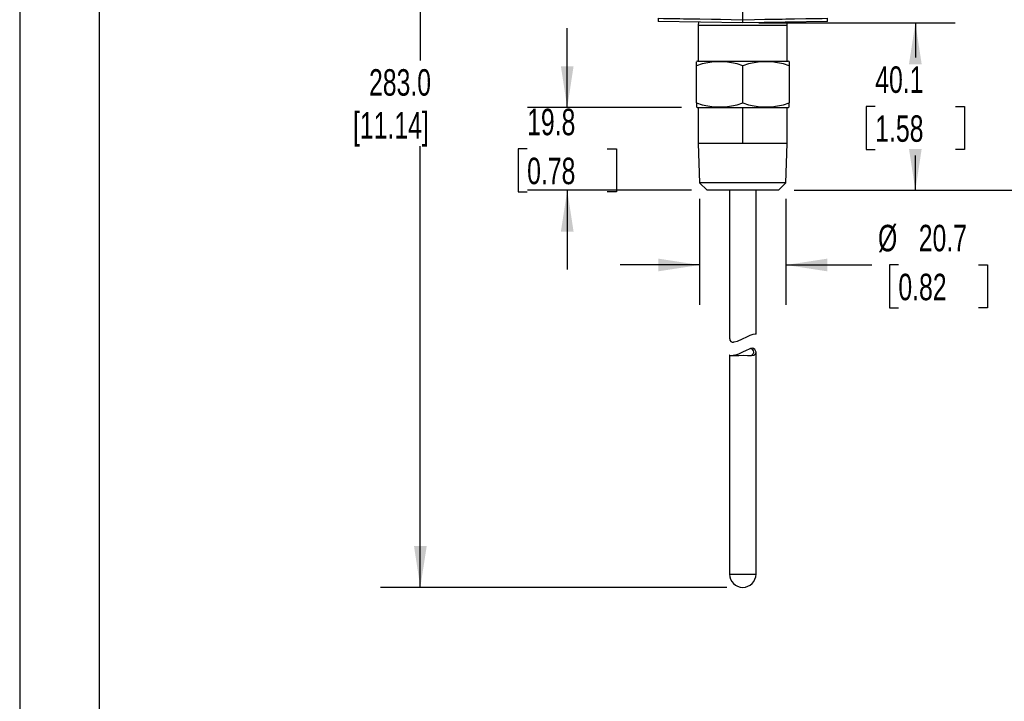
# Model space of a CAD drawing. Header units: millimetres. Extents: x 0 to 838, y 0 to 648.
# Tile 6 of 17: x 0 to 236, y 327 to 491. Entities that reach past the tile are written whole.
import ezdxf

# ---------------------------------------------------------------- set-up
doc = ezdxf.new("R2010")
doc.units = ezdxf.units.MM
doc.header["$LTSCALE"] = 3
doc.layers.add('DIMENSIONS', color=140, linetype='Continuous', lineweight=25)
doc.layers.add('TEXT', color=140, linetype='Continuous', lineweight=25)
doc.styles.add('SLDTEXTSTYLE0', font='TXT', dxfattribs={"width": 0.7})
doc.dimstyles.new('SLDDIMSTYLE0', dxfattribs={"dimtxt": 6.474023, "dimasz": 9.906, "dimexe": 0, "dimexo": 0.0625, "dimgap": 1.618506, "dimtad": 0, "dimtih": 1, "dimtoh": 1, "dimdec": 1, "dimrnd": 1e-09, "dimzin": 12, "dimdsep": 46, "dimtxsty": 'SLDTEXTSTYLE0', "dimsah": 1, "dimcen": 0.09, "dimadec": 0, "dimazin": 3, "dimtfac": 1, "dimtdec": 1, "dimtmove": 0, "dimatfit": 0, "dimfxl": 0, "dimfrac": 2, "dimtolj": 1, "dimtzin": 12, "dimarcsym": 0})
doc.dimstyles.new('SLDDIMSTYLE1', dxfattribs={"dimtxt": 6.474023, "dimasz": 9.906, "dimexe": 0, "dimexo": 0.0625, "dimgap": 1.618506, "dimtad": 0, "dimtih": 1, "dimtoh": 1, "dimdec": 1, "dimrnd": 1e-09, "dimzin": 12, "dimdsep": 46, "dimtxsty": 'SLDTEXTSTYLE0', "dimsah": 1, "dimcen": 0.09, "dimadec": 0, "dimazin": 3, "dimtfac": 1, "dimtdec": 1, "dimtofl": 0, "dimtmove": 0, "dimatfit": 3, "dimfxl": 0, "dimfrac": 2, "dimtolj": 1, "dimtzin": 12, "dimarcsym": 0})

# ---------------------------------------------------------------- blocks, each defined once
blk = doc.blocks.new('_D_11')
at = {"layer": 'DIMENSIONS'}
for p, q in [((177.33, 503.55), (260.14, 503.55)), ((250.62, 503.55), (250.62, 488.41)), ((241, 476.67), (238.83, 476.67)), ((238.83, 476.67), (238.83, 466.38)), ((260.24, 476.67), (262.41, 476.67)), ((262.41, 476.67), (262.41, 466.38)), ((238.83, 466.38), (241, 466.38)), ((262.41, 466.38), (260.24, 466.38)), ((250.62, 449.79), (250.62, 464.93)), ((185.86, 449.79), (260.14, 449.79))]:
    blk.add_line(p, q, dxfattribs=at)
for points in [[(250.62, 503.55), (249.1, 493.64), (252.14, 493.64)], [(250.62, 449.79), (252.14, 459.7), (249.1, 459.7)]]:
    blk.add_solid(points, dxfattribs=at)
at = {"layer": 'DIMENSIONS', "char_height": 6.35, "attachment_point": 1, "style": 'SLDTEXTSTYLE0'}
for s, insert in [('53.8', (241, 486.31)), ('2.12', (241, 474.57))]:
    blk.add_mtext(s, dxfattribs=dict(at, insert=insert))
blk = doc.blocks.new('_D_12')
at = {"layer": 'DIMENSIONS'}
for p, q in [((157.34, 586.73), (86.62, 586.73)), ((96.14, 586.73), (96.14, 480.93)), ((96.14, 354.54), (96.14, 460.35)), ((169.7, 354.54), (86.62, 354.54))]:
    blk.add_line(p, q, dxfattribs=at)
for points in [[(96.14, 586.73), (94.62, 576.83), (97.67, 576.83)], [(96.14, 354.54), (97.67, 364.45), (94.62, 364.45)]]:
    blk.add_solid(points, dxfattribs=at)
at = {"layer": 'DIMENSIONS', "char_height": 6.35, "attachment_point": 1, "style": 'SLDTEXTSTYLE0'}
for s, insert in [('283.0', (83.83, 478.82)), ('[11.14]', (79.99, 468.53))]:
    blk.add_mtext(s, dxfattribs=dict(at, insert=insert))
blk = doc.blocks.new('_D_13')
at = {"layer": 'DIMENSIONS'}
for p, q in [((163.14, 447.76), (163.14, 422.33)), ((183.88, 447.76), (183.88, 422.33)), ((163.14, 431.86), (144.09, 431.86)), ((183.88, 431.86), (204.51, 431.86)), ((210.85, 431.86), (208.68, 431.86)), ((208.68, 431.86), (208.68, 421.57)), ((230.09, 431.86), (232.26, 431.86)), ((232.26, 431.86), (232.26, 421.57)), ((208.68, 421.57), (210.85, 421.57)), ((232.26, 421.57), (230.09, 421.57))]:
    blk.add_line(p, q, dxfattribs=at)
for points in [[(163.14, 431.86), (153.24, 433.38), (153.24, 430.34)], [(183.88, 431.86), (193.79, 430.34), (193.79, 433.38)]]:
    blk.add_solid(points, dxfattribs=at)
at = {"layer": 'DIMENSIONS', "char_height": 6.35, "attachment_point": 1, "style": 'SLDTEXTSTYLE0'}
for s, insert in [('%%c', (205.96, 441.49)), ('20.7', (215.74, 441.49)), ('0.82', (210.85, 429.76))]:
    blk.add_mtext(s, dxfattribs=dict(at, insert=insert))
blk = doc.blocks.new('_D_14')
at = {"layer": 'DIMENSIONS'}
for p, q in [((131.39, 469.6), (131.39, 488.65)), ((158.84, 469.6), (121.87, 469.6)), ((121.77, 459.7), (119.6, 459.7)), ((119.6, 459.7), (119.6, 449.41)), ((141.01, 459.7), (143.18, 459.7)), ((143.18, 459.7), (143.18, 449.41)), ((119.6, 449.41), (121.77, 449.41)), ((161.17, 449.79), (121.87, 449.79)), ((131.39, 449.79), (131.39, 430.74)), ((143.18, 449.41), (141.01, 449.41))]:
    blk.add_line(p, q, dxfattribs=at)
for points in [[(131.39, 469.6), (132.91, 479.51), (129.87, 479.51)], [(131.39, 449.79), (129.87, 439.89), (132.91, 439.89)]]:
    blk.add_solid(points, dxfattribs=at)
at = {"layer": 'DIMENSIONS', "char_height": 6.35, "attachment_point": 1, "style": 'SLDTEXTSTYLE0'}
for s, insert in [('19.8', (121.77, 469.33)), ('0.78', (121.77, 457.59))]:
    blk.add_mtext(s, dxfattribs=dict(at, insert=insert))
blk = doc.blocks.new('_D_15')
at = {"layer": 'DIMENSIONS'}
for p, q in [((177.33, 489.92), (224.44, 489.92)), ((214.92, 489.92), (214.92, 481.6)), ((205.3, 469.86), (203.12, 469.86)), ((203.12, 469.86), (203.12, 459.57)), ((224.54, 469.86), (226.71, 469.86)), ((226.71, 469.86), (226.71, 459.57)), ((203.12, 459.57), (205.3, 459.57)), ((226.71, 459.57), (224.54, 459.57)), ((214.92, 449.79), (214.92, 458.12)), ((185.86, 449.79), (224.44, 449.79))]:
    blk.add_line(p, q, dxfattribs=at)
for points in [[(214.92, 489.92), (213.39, 480.02), (216.44, 480.02)], [(214.92, 449.79), (216.44, 459.7), (213.39, 459.7)]]:
    blk.add_solid(points, dxfattribs=at)
at = {"layer": 'DIMENSIONS', "char_height": 6.35, "attachment_point": 1, "style": 'SLDTEXTSTYLE0'}
for s, insert in [('40.1', (205.3, 479.49)), ('1.58', (205.3, 467.75))]:
    blk.add_mtext(s, dxfattribs=dict(at, insert=insert))

msp = doc.modelspace()

# ---------------------------------------------------------------- linework, layer by layer
at = {"color": 7, "linetype": 'Continuous'}
msp.add_line((0.01, 647.71), (0.01, 0.01), dxfattribs=at)
for p, q in [((173.52, 490.69), (173.52, 501.74)), ((153.2, 491.03), (153.2, 490.28)), ((173.52, 489.92), (153.2, 490.28)), ((162.87, 490.11), (162.84, 489.37)), ((162.84, 489.37), (162.84, 480.78)), ((162.84, 489.37), (184.18, 489.37)), ((193.84, 490.28), (173.52, 489.92)), ((184.18, 489.37), (184.16, 490.11)), ((184.18, 480.78), (184.18, 489.37)), ((193.84, 490.28), (193.84, 491.03)), ((162.65, 480.78), (162.4, 480.63)), ((162.4, 479.64), (162.4, 480.6)), ((162.4, 470.74), (162.4, 479.64)), ((162.65, 480.78), (184.37, 480.78)), ((173.51, 470.74), (173.51, 479.64)), ((184.63, 480.63), (184.37, 480.78)), ((184.63, 480.63), (184.63, 479.64)), ((184.63, 479.64), (184.63, 470.74)), ((162.4, 470.74), (162.4, 469.79)), ((184.63, 469.75), (184.63, 470.74)), ((162.4, 469.75), (162.65, 469.6)), ((162.65, 469.6), (184.37, 469.6)), ((162.84, 469.6), (162.84, 461.02)), ((173.51, 461.02), (173.51, 469.6)), ((184.18, 461.02), (184.18, 469.6)), ((184.37, 469.6), (184.63, 469.75)), ((162.84, 461.02), (163.14, 451.57)), ((173.51, 461.02), (162.84, 461.02)), ((184.18, 461.02), (173.51, 461.02)), ((183.88, 451.57), (184.18, 461.02)), ((183.88, 451.57), (163.14, 451.57)), ((164.98, 449.79), (163.14, 451.57)), ((182.05, 449.79), (183.88, 451.57)), ((182.05, 449.79), (164.98, 449.79)), ((170.34, 449.79), (170.34, 414.13)), ((176.69, 415.25), (176.69, 449.79)), ((175.76, 411.94), (175.4, 411.83)), ((170.34, 410.21), (170.34, 357.72)), ((171.63, 410.2), (171.27, 410.14)), ((176.69, 357.72), (176.69, 410.95)), ((170.34, 357.72), (176.69, 357.72))]:
    msp.add_line(p, q)
at = {"flags": 128}
for points in [[(153.2, 491.03), (154.46, 491.01), (156.19, 490.98), (156.87, 490.97), (157.61, 490.95), (158.4, 490.94), (159.25, 490.93), (160.15, 490.91), (161.09, 490.9), (163.22, 490.86), (165.99, 490.81), (168.2, 490.78), (170.72, 490.73), (173.52, 490.69)], [(173.52, 490.69), (176.31, 490.73), (178.83, 490.78), (181.05, 490.81), (182.04, 490.83), (182.96, 490.85), (183.81, 490.86), (184.59, 490.87), (185.3, 490.88), (185.94, 490.9), (188.63, 490.94), (190.84, 490.98), (192.58, 491.01), (193.84, 491.03)], [(176.69, 415.25), (176.48, 415.25), (175.93, 415.16), (175.2, 414.93), (174.37, 414.56), (173.36, 414.05), (172.18, 413.53), (171.43, 413.34), (171.27, 413.32)], [(175.4, 411.83), (175.03, 411.68), (174.31, 411.35), (173.45, 410.92), (172.46, 410.46), (171.78, 410.23), (171.24, 410.14)], [(170.37, 410.21), (170.35, 410.21), (170.59, 410.16), (171.16, 410.13), (171.27, 410.14)], [(171.27, 410.14), (171.74, 410.13), (172.59, 410.18), (173.64, 410.21), (174.66, 410.17), (175.57, 410.13), (176.23, 410.26), (176.57, 410.55), (176.69, 410.95)], [(171.63, 410.2), (171.8, 410.17), (172.1, 410.15)], [(175.04, 410.15), (175.65, 410.27), (176.02, 410.52), (176.18, 410.88), (176.18, 410.95)]]:
    msp.add_lwpolyline(points, dxfattribs=at)
for centre, radius, start, end in [((-145.31, 490.31), 318.83, 359.9315, 0.0685), ((167.96, 464.29), 16.33, 70.1019, 109.8981), ((179.07, 464.29), 16.33, 70.1019, 109.8981), ((167.96, 486.09), 16.33, 250.1019, 289.8981), ((179.07, 486.09), 16.33, 250.1019, 289.8981), ((171.19, 414.14), 0.825, 180.5589, 275.3706), ((175.1, 410.78), 1.09, 9.0914, 74.1822), ((175.54, 410.81), 1.16, 7.0169, 79.1531), ((173.51, 357.72), 3.18, 180, 270), ((173.51, 357.72), 3.18, 270, 0)]:
    msp.add_arc(centre, radius, start, end)
at = {"layer": 'TEXT'}
msp.add_line((19.05, 628.65), (19.05, 19.05), dxfattribs=at)

# ---------------------------------------------------------------- dimensions: what is measured, and where the dimension line sits
at = {"layer": 'DIMENSIONS'}
for base, p1, p2, angle, text, dimstyle, picture, middle in [((96.14, 354.54), (161.15, 586.73), (173.51, 354.54), 90, '283.0\\P[11.14]', 'SLDDIMSTYLE1', '_D_12', (96.14, 470.64)), ((163.14, 431.86), (183.88, 451.57), (163.14, 451.57), 0, '%%c<>', 'SLDDIMSTYLE0', '_D_13', (220.47, 431.86))]:
    dim = msp.add_linear_dim(base=base, p1=p1, p2=p2, angle=angle, text=text, dimstyle=dimstyle, dxfattribs=at)
    dim.commit()
    dim.dimension.update_dxf_attribs({"geometry": picture, "text_midpoint": middle, "dimtype": 160})
for base, p1, p2, dimstyle, picture, middle in [((250.62, 449.79), (173.52, 503.55), (182.05, 449.79), 'SLDDIMSTYLE1', '_D_11', (250.62, 476.67)), ((214.92, 449.79), (173.52, 489.92), (182.05, 449.79), 'SLDDIMSTYLE1', '_D_15', (214.92, 469.86)), ((131.39, 469.6), (164.98, 449.79), (162.65, 469.6), 'SLDDIMSTYLE0', '_D_14', (131.39, 459.7))]:
    dim = msp.add_linear_dim(base=base, p1=p1, p2=p2, angle=90, dimstyle=dimstyle, dxfattribs=at)
    dim.commit()
    dim.dimension.update_dxf_attribs({"geometry": picture, "text_midpoint": middle, "dimtype": 160})

doc.saveas('drawing.dxf')
